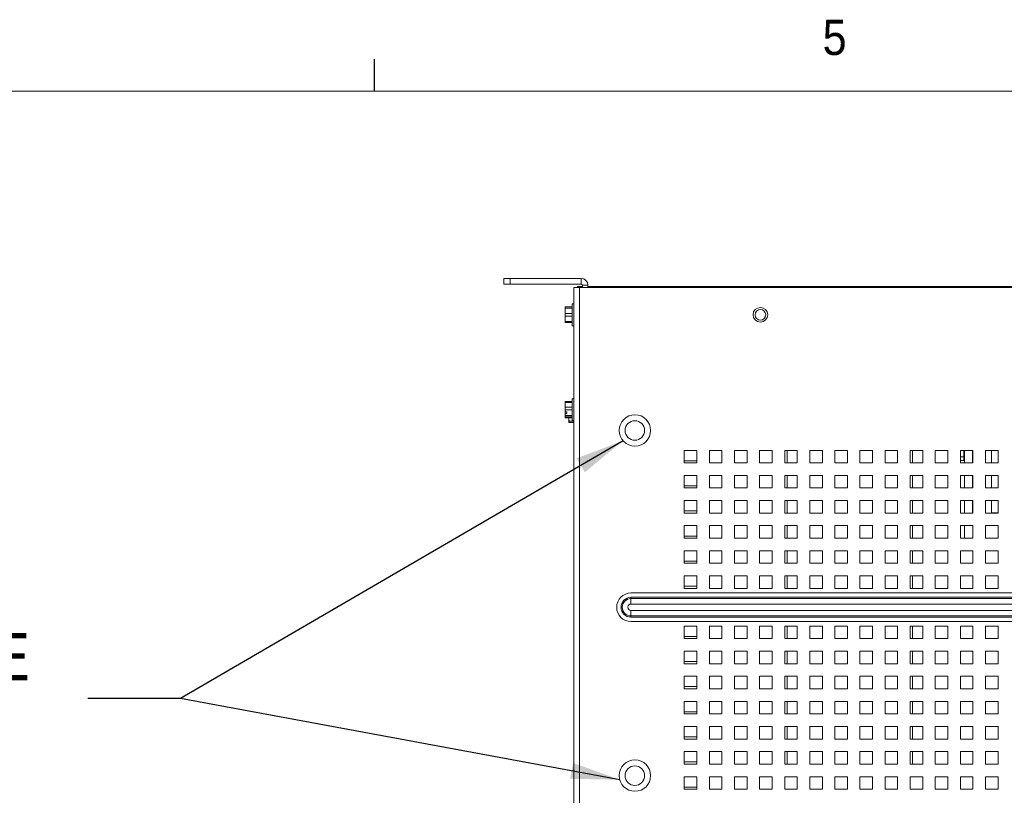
# Model space of a CAD drawing. Header units: inches. Extents: x 1 to 109, y 1 to 85.
# Tile 57 of 68: x 37 to 50, y 74 to 84. Entities that reach past the tile are written whole.
import ezdxf

# ---------------------------------------------------------------- set-up
doc = ezdxf.new("R2010")
doc.units = ezdxf.units.IN
doc.header["$MEASUREMENT"] = 0
doc.layers.add('FORMAT', color=7, linetype='Continuous')
doc.styles.add('SLDTEXTSTYLE0', font='GOTHIC.TTF', dxfattribs={"width": 0.913})
doc.styles.get("Standard").update_dxf_attribs({"font": 'GOTHIC.TTF'})
doc.dimstyles.new('SLDDIMSTYLE2', dxfattribs={"dimtxt": 0, "dimasz": 0.65, "dimexe": 0, "dimexo": 0.0625, "dimgap": 0, "dimtad": 0, "dimtih": 1, "dimtoh": 1, "dimdec": 0, "dimrnd": 1e-09, "dimzin": 0, "dimdsep": 46, "dimtxsty": 'STANDARD', "dimsah": 1, "dimcen": 0.09, "dimadec": 0, "dimazin": 0, "dimtfac": 0.65, "dimtdec": 0, "dimtofl": 0, "dimtmove": 0, "dimatfit": 3, "dimfxl": 1, "dimfrac": 2, "dimtolj": 1, "dimtzin": 0, "dimarcsym": 0})

# ---------------------------------------------------------------- blocks, each defined once
blk = doc.blocks.new('SW_NOTE_9')
at = {"color": 0, "linetype": 'Continuous', "lineweight": 0, "ltscale": 5, "insert": (-14.38, 0.868), "char_height": 0.625, "attachment_point": 1, "style": 'SLDTEXTSTYLE0'}
blk.add_mtext('PROVIDED FOR LIFTING HARDWARE', dxfattribs=at)

msp = doc.modelspace()

# ---------------------------------------------------------------- linework, layer by layer
at = {"color": 7, "linetype": 'Continuous', "lineweight": 15, "ltscale": 5}
for p, q in [((43.7096, 80.7428), (43.7096, 80.8176)), ((43.7096, 80.8176), (43.7929, 80.8176)), ((43.7929, 80.8176), (43.7929, 80.7428)), ((44.7346, 80.8176), (43.7929, 80.8176)), ((44.7346, 80.7428), (44.7346, 80.8176)), ((43.7929, 80.7428), (43.7096, 80.7428)), ((44.7346, 80.7428), (43.7929, 80.7428)), ((44.6389, 67.4921), (44.6389, 80.6973)), ((44.6389, 80.6973), (44.7129, 80.6973)), ((44.6887, 80.7098), (44.751, 80.7098)), ((44.6887, 80.7098), (44.6887, 80.6973)), ((44.7129, 80.6973), (44.7129, 67.4921)), ((62.3312, 80.6973), (44.7129, 80.6973)), ((44.751, 80.7098), (44.751, 80.6973)), ((44.7512, 80.7098), (44.751, 80.7098)), ((44.7512, 80.6973), (44.7512, 80.7262)), ((44.826, 80.7262), (44.7512, 80.7262)), ((44.826, 80.6973), (44.826, 80.7262)), ((62.2181, 80.7098), (44.826, 80.7098)), ((44.826, 80.7034), (44.8492, 80.7034)), ((44.8492, 80.7095), (44.8492, 80.6973)), ((44.8492, 80.7095), (62.1949, 80.7095)), ((44.5218, 80.4389), (44.5214, 80.4381)), ((44.5214, 80.4381), (44.5214, 80.3868)), ((44.525, 80.4389), (44.525, 80.4225)), ((44.525, 80.4389), (44.6154, 80.4389)), ((44.6389, 80.4798), (44.6154, 80.4798)), ((44.6154, 80.4798), (44.6154, 80.1898)), ((44.525, 80.4225), (44.5214, 80.3868)), ((44.5214, 80.2827), (44.5214, 80.3868)), ((44.5214, 80.3868), (44.525, 80.3512)), ((44.525, 80.3183), (44.5214, 80.2827)), ((44.6154, 80.4225), (44.525, 80.4225)), ((44.525, 80.3512), (44.525, 80.3183)), ((44.525, 80.3512), (44.6154, 80.3512)), ((44.6154, 80.3183), (44.525, 80.3183)), ((44.5214, 80.2827), (44.525, 80.247)), ((44.5214, 80.2314), (44.5214, 80.2827)), ((44.5214, 80.2314), (44.5218, 80.2306)), ((44.525, 80.247), (44.6154, 80.247)), ((44.525, 80.247), (44.525, 80.2306)), ((44.6154, 80.2306), (44.525, 80.2306)), ((44.6154, 80.1898), (44.6389, 80.1898)), ((44.5214, 79.1789), (44.525, 79.1843)), ((44.5214, 79.1391), (44.5214, 79.1798)), ((44.525, 79.1717), (44.5214, 79.1391)), ((44.5214, 79.1391), (44.525, 79.1065)), ((44.5214, 79.0482), (44.5214, 79.1391)), ((44.525, 79.1843), (44.525, 79.1717)), ((44.525, 79.1843), (44.6154, 79.1843)), ((44.6154, 79.1717), (44.525, 79.1717)), ((44.6389, 79.2206), (44.6154, 79.2206)), ((44.6154, 79.2206), (44.6154, 78.9306)), ((44.5214, 79.0482), (44.5218, 79.0479)), ((44.5214, 79.0482), (44.5214, 79.0241)), ((44.5214, 78.9723), (44.5214, 79.0241)), ((44.5218, 79.0238), (44.5214, 79.0241)), ((44.5449, 79.0479), (44.5218, 79.0479)), ((44.5218, 79.0238), (44.525, 78.9978)), ((44.5449, 79.0238), (44.5218, 79.0238)), ((44.525, 79.1065), (44.525, 79.0738)), ((44.525, 79.1065), (44.6154, 79.1065)), ((44.6154, 79.0738), (44.525, 79.0738)), ((44.525, 78.9978), (44.6154, 78.9978)), ((44.525, 78.9978), (44.525, 78.9777)), ((44.5449, 79.0238), (44.5449, 79.0479)), ((44.525, 78.9777), (44.5214, 78.9723)), ((44.5214, 78.9723), (44.525, 78.9669)), ((44.6154, 78.9777), (44.525, 78.9777)), ((44.525, 78.9669), (44.6154, 78.9669)), ((44.5722, 78.9669), (44.5712, 78.9578)), ((44.5712, 78.9578), (44.5712, 78.9669)), ((44.5712, 78.9578), (44.5749, 78.9222)), ((44.5712, 78.9066), (44.5712, 78.9578)), ((44.5712, 78.9066), (44.5716, 78.9058)), ((44.5749, 78.9222), (44.6389, 78.9222)), ((44.5749, 78.9222), (44.5749, 78.9058)), ((44.6389, 78.9058), (44.5749, 78.9058)), ((44.6154, 78.9306), (44.6389, 78.9306)), ((46.2722, 78.5348), (46.1056, 78.5348)), ((46.1056, 78.5348), (46.1056, 78.3681)), ((46.2722, 78.3681), (46.2722, 78.5348)), ((46.6056, 78.5348), (46.4389, 78.5348)), ((46.4389, 78.5348), (46.4389, 78.3681)), ((46.6056, 78.3681), (46.6056, 78.5348)), ((46.9389, 78.5348), (46.7722, 78.5348)), ((46.7722, 78.5348), (46.7722, 78.3681)), ((46.9389, 78.3681), (46.9389, 78.5348)), ((47.2722, 78.5348), (47.1056, 78.5348)), ((47.1056, 78.5348), (47.1056, 78.3681)), ((47.2722, 78.3681), (47.2722, 78.5348)), ((47.6056, 78.5348), (47.4389, 78.5348)), ((47.4389, 78.5348), (47.4389, 78.3681)), ((47.4712, 78.3681), (47.4712, 78.5348)), ((47.6056, 78.3681), (47.6056, 78.5348)), ((47.9389, 78.5348), (47.7722, 78.5348)), ((47.7722, 78.5348), (47.7722, 78.3681)), ((47.9389, 78.3681), (47.9389, 78.5348)), ((48.2722, 78.5348), (48.1056, 78.5348)), ((48.1056, 78.5348), (48.1056, 78.3681)), ((48.2722, 78.3681), (48.2722, 78.5348)), ((48.6056, 78.5348), (48.4389, 78.5348)), ((48.4389, 78.5348), (48.4389, 78.3681)), ((48.6056, 78.3681), (48.6056, 78.5348)), ((48.9389, 78.5348), (48.7722, 78.5348)), ((48.7722, 78.5348), (48.7722, 78.3681)), ((48.9389, 78.3681), (48.9389, 78.5348)), ((49.2722, 78.5348), (49.1056, 78.5348)), ((49.1056, 78.5348), (49.1056, 78.3681)), ((49.2722, 78.3681), (49.2722, 78.5348)), ((49.6056, 78.5348), (49.4389, 78.5348)), ((49.4389, 78.5348), (49.4389, 78.3681)), ((49.6056, 78.3681), (49.6056, 78.5348)), ((49.9389, 78.5348), (49.7722, 78.5348)), ((49.7722, 78.5348), (49.7722, 78.3681)), ((49.8176, 78.4498), (49.8176, 78.5348)), ((49.8258, 78.5348), (49.8258, 78.3681)), ((49.9341, 78.3681), (49.9341, 78.5348)), ((49.9389, 78.3681), (49.9389, 78.5348)), ((50.2722, 78.5348), (50.1056, 78.5348)), ((50.1056, 78.5348), (50.1056, 78.3681)), ((50.1842, 78.3681), (50.1842, 78.5348)), ((50.2722, 78.3681), (50.2722, 78.5348)), ((46.1056, 78.3973), (46.2721, 78.3973)), ((46.1056, 78.3681), (46.2722, 78.3681)), ((46.2721, 78.3973), (46.2721, 78.3681)), ((46.4389, 78.3681), (46.6056, 78.3681)), ((46.7722, 78.3681), (46.9389, 78.3681)), ((47.1056, 78.3681), (47.2722, 78.3681)), ((47.4389, 78.3681), (47.6056, 78.3681)), ((47.7722, 78.3681), (47.9389, 78.3681)), ((48.1056, 78.3681), (48.2722, 78.3681)), ((48.4389, 78.3681), (48.6056, 78.3681)), ((48.7722, 78.3681), (48.9389, 78.3681)), ((49.1056, 78.3681), (49.2722, 78.3681)), ((49.4389, 78.3681), (49.6056, 78.3681)), ((49.8176, 78.3998), (49.7722, 78.3998)), ((49.7722, 78.3681), (49.9389, 78.3681)), ((49.8176, 78.4498), (49.8176, 78.3998)), ((50.1056, 78.3681), (50.2722, 78.3681)), ((46.2722, 78.2014), (46.1056, 78.2014)), ((46.1056, 78.2014), (46.1056, 78.0348)), ((46.2722, 78.0348), (46.2722, 78.2014)), ((46.6056, 78.2014), (46.4389, 78.2014)), ((46.4389, 78.2014), (46.4389, 78.0348)), ((46.6056, 78.0348), (46.6056, 78.2014)), ((46.9389, 78.2014), (46.7722, 78.2014)), ((46.7722, 78.2014), (46.7722, 78.0348)), ((46.9389, 78.0348), (46.9389, 78.2014)), ((47.2722, 78.2014), (47.1056, 78.2014)), ((47.1056, 78.2014), (47.1056, 78.0348)), ((47.2722, 78.0348), (47.2722, 78.2014)), ((47.6056, 78.2014), (47.4389, 78.2014)), ((47.4389, 78.2014), (47.4389, 78.0348)), ((47.4712, 78.0348), (47.4712, 78.2014)), ((47.6056, 78.0348), (47.6056, 78.2014)), ((47.9389, 78.2014), (47.7722, 78.2014)), ((47.7722, 78.2014), (47.7722, 78.0348)), ((47.9389, 78.0348), (47.9389, 78.2014)), ((48.2722, 78.2014), (48.1056, 78.2014)), ((48.1056, 78.2014), (48.1056, 78.0348)), ((48.2722, 78.0348), (48.2722, 78.2014)), ((48.6056, 78.2014), (48.4389, 78.2014)), ((48.4389, 78.2014), (48.4389, 78.0348)), ((48.6056, 78.0348), (48.6056, 78.2014)), ((48.9389, 78.2014), (48.7722, 78.2014)), ((48.7722, 78.2014), (48.7722, 78.0348)), ((48.9389, 78.0348), (48.9389, 78.2014)), ((49.2722, 78.2014), (49.1056, 78.2014)), ((49.1056, 78.2014), (49.1056, 78.0348)), ((49.2722, 78.0348), (49.2722, 78.2014)), ((49.6056, 78.2014), (49.4389, 78.2014)), ((49.4389, 78.2014), (49.4389, 78.0348)), ((49.6056, 78.0348), (49.6056, 78.2014)), ((49.9389, 78.2014), (49.7722, 78.2014)), ((49.7722, 78.2014), (49.7722, 78.0348)), ((49.8258, 78.2014), (49.8258, 78.0348)), ((49.9341, 78.0348), (49.9341, 78.2014)), ((49.9389, 78.0348), (49.9389, 78.2014)), ((50.2722, 78.2014), (50.1056, 78.2014)), ((50.1056, 78.2014), (50.1056, 78.0348)), ((50.1842, 78.0348), (50.1842, 78.2014)), ((50.2722, 78.0348), (50.2722, 78.2014)), ((46.1056, 78.0639), (46.2721, 78.0639)), ((46.1056, 78.0348), (46.2722, 78.0348)), ((46.2721, 78.0639), (46.2721, 78.0348)), ((46.4389, 78.0348), (46.6056, 78.0348)), ((46.7722, 78.0348), (46.9389, 78.0348)), ((47.1056, 78.0348), (47.2722, 78.0348)), ((47.4389, 78.0348), (47.6056, 78.0348)), ((47.7722, 78.0348), (47.9389, 78.0348)), ((48.1056, 78.0348), (48.2722, 78.0348)), ((48.4389, 78.0348), (48.6056, 78.0348)), ((48.7722, 78.0348), (48.9389, 78.0348)), ((49.1056, 78.0348), (49.2722, 78.0348)), ((49.4389, 78.0348), (49.6056, 78.0348)), ((49.7722, 78.0348), (49.9389, 78.0348)), ((50.1056, 78.0348), (50.2722, 78.0348)), ((46.2722, 77.8681), (46.1056, 77.8681)), ((46.1056, 77.8681), (46.1056, 77.7014)), ((46.2722, 77.7014), (46.2722, 77.8681)), ((46.6056, 77.8681), (46.4389, 77.8681)), ((46.4389, 77.8681), (46.4389, 77.7014)), ((46.6056, 77.7014), (46.6056, 77.8681)), ((46.9389, 77.8681), (46.7722, 77.8681)), ((46.7722, 77.8681), (46.7722, 77.7014)), ((46.9389, 77.7014), (46.9389, 77.8681)), ((47.2722, 77.8681), (47.1056, 77.8681)), ((47.1056, 77.8681), (47.1056, 77.7014)), ((47.2722, 77.7014), (47.2722, 77.8681)), ((47.6056, 77.8681), (47.4389, 77.8681)), ((47.4389, 77.8681), (47.4389, 77.7014)), ((47.4712, 77.7014), (47.4712, 77.8681)), ((47.6056, 77.7014), (47.6056, 77.8681)), ((47.9389, 77.8681), (47.7722, 77.8681)), ((47.7722, 77.8681), (47.7722, 77.7014)), ((47.9389, 77.7014), (47.9389, 77.8681)), ((48.2722, 77.8681), (48.1056, 77.8681)), ((48.1056, 77.8681), (48.1056, 77.7014)), ((48.2722, 77.7014), (48.2722, 77.8681)), ((48.6056, 77.8681), (48.4389, 77.8681)), ((48.4389, 77.8681), (48.4389, 77.7014)), ((48.6056, 77.7014), (48.6056, 77.8681)), ((48.9389, 77.8681), (48.7722, 77.8681)), ((48.7722, 77.8681), (48.7722, 77.7014)), ((48.9389, 77.7014), (48.9389, 77.8681)), ((49.2722, 77.8681), (49.1056, 77.8681)), ((49.1056, 77.8681), (49.1056, 77.7014)), ((49.2722, 77.7014), (49.2722, 77.8681)), ((49.6056, 77.8681), (49.4389, 77.8681)), ((49.4389, 77.8681), (49.4389, 77.7014)), ((49.6056, 77.7014), (49.6056, 77.8681)), ((49.9389, 77.8681), (49.7722, 77.8681)), ((49.7722, 77.8681), (49.7722, 77.7014)), ((49.8258, 77.8681), (49.8258, 77.7014)), ((49.9341, 77.7042), (49.9341, 77.8681)), ((49.9389, 77.7014), (49.9389, 77.8681)), ((50.2722, 77.8681), (50.1056, 77.8681)), ((50.1056, 77.8681), (50.1056, 77.7014)), ((50.1842, 77.7042), (50.1842, 77.8681)), ((50.2722, 77.7014), (50.2722, 77.8681)), ((46.1056, 77.7306), (46.2721, 77.7306)), ((46.1056, 77.7014), (46.2722, 77.7014)), ((46.2721, 77.7306), (46.2721, 77.7014)), ((46.4389, 77.7014), (46.6056, 77.7014)), ((46.7722, 77.7014), (46.9389, 77.7014)), ((47.1056, 77.7014), (47.2722, 77.7014)), ((47.4389, 77.7014), (47.6056, 77.7014)), ((47.7722, 77.7014), (47.9389, 77.7014)), ((48.1056, 77.7014), (48.2722, 77.7014)), ((48.4389, 77.7014), (48.6056, 77.7014)), ((48.7722, 77.7014), (48.9389, 77.7014)), ((49.1056, 77.7014), (49.2722, 77.7014)), ((49.4389, 77.7014), (49.6056, 77.7014)), ((49.7722, 77.7014), (49.9389, 77.7014)), ((49.9389, 77.7042), (49.9341, 77.7042)), ((50.1056, 77.7014), (50.2722, 77.7014)), ((50.2722, 77.7042), (50.1842, 77.7042)), ((46.2722, 77.5348), (46.1056, 77.5348)), ((46.1056, 77.5348), (46.1056, 77.3681)), ((46.2722, 77.3681), (46.2722, 77.5348)), ((46.6056, 77.5348), (46.4389, 77.5348)), ((46.4389, 77.5348), (46.4389, 77.3681)), ((46.6056, 77.3681), (46.6056, 77.5348)), ((46.9389, 77.5348), (46.7722, 77.5348)), ((46.7722, 77.5348), (46.7722, 77.3681)), ((46.9389, 77.3681), (46.9389, 77.5348)), ((47.2722, 77.5348), (47.1056, 77.5348)), ((47.1056, 77.5348), (47.1056, 77.3681)), ((47.2722, 77.3681), (47.2722, 77.5348)), ((47.6056, 77.5348), (47.4389, 77.5348)), ((47.4389, 77.5348), (47.4389, 77.3681)), ((47.4712, 77.3681), (47.4712, 77.5348)), ((47.6056, 77.3681), (47.6056, 77.5348)), ((47.9389, 77.5348), (47.7722, 77.5348)), ((47.7722, 77.5348), (47.7722, 77.3681)), ((47.9389, 77.3681), (47.9389, 77.5348)), ((48.2722, 77.5348), (48.1056, 77.5348)), ((48.1056, 77.5348), (48.1056, 77.3681)), ((48.2722, 77.3681), (48.2722, 77.5348)), ((48.6056, 77.5348), (48.4389, 77.5348)), ((48.4389, 77.5348), (48.4389, 77.3681)), ((48.6056, 77.3681), (48.6056, 77.5348)), ((48.9389, 77.5348), (48.7722, 77.5348)), ((48.7722, 77.5348), (48.7722, 77.3681)), ((48.9389, 77.3681), (48.9389, 77.5348)), ((49.2722, 77.5348), (49.1056, 77.5348)), ((49.1056, 77.5348), (49.1056, 77.3681)), ((49.2722, 77.3681), (49.2722, 77.5348)), ((49.6056, 77.5348), (49.4389, 77.5348)), ((49.4389, 77.5348), (49.4389, 77.3681)), ((49.6056, 77.3681), (49.6056, 77.5348)), ((49.9389, 77.5348), (49.7722, 77.5348)), ((49.7722, 77.5348), (49.7722, 77.3681)), ((49.8258, 77.5348), (49.8258, 77.3681)), ((49.9389, 77.3681), (49.9389, 77.5348)), ((50.2722, 77.5348), (50.1056, 77.5348)), ((50.1056, 77.5348), (50.1056, 77.3681)), ((50.2722, 77.3681), (50.2722, 77.5348)), ((46.1056, 77.3973), (46.2721, 77.3973)), ((46.1056, 77.3681), (46.2722, 77.3681)), ((46.2721, 77.3973), (46.2721, 77.3681)), ((46.4389, 77.3681), (46.6056, 77.3681)), ((46.7722, 77.3681), (46.9389, 77.3681)), ((47.1056, 77.3681), (47.2722, 77.3681)), ((47.4389, 77.3681), (47.6056, 77.3681)), ((47.7722, 77.3681), (47.9389, 77.3681)), ((48.1056, 77.3681), (48.2722, 77.3681)), ((48.4389, 77.3681), (48.6056, 77.3681)), ((48.7722, 77.3681), (48.9389, 77.3681)), ((49.1056, 77.3681), (49.2722, 77.3681)), ((49.4389, 77.3681), (49.6056, 77.3681)), ((49.7722, 77.3681), (49.9389, 77.3681)), ((50.1056, 77.3681), (50.2722, 77.3681)), ((46.2722, 77.2014), (46.1056, 77.2014)), ((46.1056, 77.2014), (46.1056, 77.0348)), ((46.2722, 77.0348), (46.2722, 77.2014)), ((46.6056, 77.2014), (46.4389, 77.2014)), ((46.4389, 77.2014), (46.4389, 77.0348)), ((46.6056, 77.0348), (46.6056, 77.2014)), ((46.9389, 77.2014), (46.7722, 77.2014)), ((46.7722, 77.2014), (46.7722, 77.0348)), ((46.9389, 77.0348), (46.9389, 77.2014)), ((47.2722, 77.2014), (47.1056, 77.2014)), ((47.1056, 77.2014), (47.1056, 77.0348)), ((47.2722, 77.0348), (47.2722, 77.2014)), ((47.6056, 77.2014), (47.4389, 77.2014)), ((47.4389, 77.2014), (47.4389, 77.0348)), ((47.4712, 77.0348), (47.4712, 77.2014)), ((47.6056, 77.0348), (47.6056, 77.2014)), ((47.9389, 77.2014), (47.7722, 77.2014)), ((47.7722, 77.2014), (47.7722, 77.0348)), ((47.9389, 77.0348), (47.9389, 77.2014)), ((48.2722, 77.2014), (48.1056, 77.2014)), ((48.1056, 77.2014), (48.1056, 77.0348)), ((48.2722, 77.0348), (48.2722, 77.2014)), ((48.6056, 77.2014), (48.4389, 77.2014)), ((48.4389, 77.2014), (48.4389, 77.0348)), ((48.6056, 77.0348), (48.6056, 77.2014)), ((48.9389, 77.2014), (48.7722, 77.2014)), ((48.7722, 77.2014), (48.7722, 77.0348)), ((48.9389, 77.0348), (48.9389, 77.2014)), ((49.2722, 77.2014), (49.1056, 77.2014)), ((49.1056, 77.2014), (49.1056, 77.0348)), ((49.2722, 77.0348), (49.2722, 77.2014)), ((49.6056, 77.2014), (49.4389, 77.2014)), ((49.4389, 77.2014), (49.4389, 77.0348)), ((49.6056, 77.0348), (49.6056, 77.2014)), ((49.9389, 77.2014), (49.7722, 77.2014)), ((49.7722, 77.2014), (49.7722, 77.0348)), ((49.9389, 77.0348), (49.9389, 77.2014)), ((50.2722, 77.2014), (50.1056, 77.2014)), ((50.1056, 77.2014), (50.1056, 77.0348)), ((50.2722, 77.0348), (50.2722, 77.2014)), ((46.1056, 77.0639), (46.2721, 77.0639)), ((46.1056, 77.0348), (46.2722, 77.0348)), ((46.2721, 77.0639), (46.2721, 77.0348)), ((46.4389, 77.0348), (46.6056, 77.0348)), ((46.7722, 77.0348), (46.9389, 77.0348)), ((47.1056, 77.0348), (47.2722, 77.0348)), ((47.4389, 77.0348), (47.6056, 77.0348)), ((47.7722, 77.0348), (47.9389, 77.0348)), ((48.1056, 77.0348), (48.2722, 77.0348)), ((48.4389, 77.0348), (48.6056, 77.0348)), ((48.7722, 77.0348), (48.9389, 77.0348)), ((49.1056, 77.0348), (49.2722, 77.0348)), ((49.4389, 77.0348), (49.6056, 77.0348)), ((49.7722, 77.0348), (49.9389, 77.0348)), ((50.1056, 77.0348), (50.2722, 77.0348)), ((46.2722, 76.8681), (46.1056, 76.8681)), ((46.1056, 76.8681), (46.1056, 76.7014)), ((46.2722, 76.7014), (46.2722, 76.8681)), ((46.6056, 76.8681), (46.4389, 76.8681)), ((46.4389, 76.8681), (46.4389, 76.7014)), ((46.6056, 76.7014), (46.6056, 76.8681)), ((46.9389, 76.8681), (46.7722, 76.8681)), ((46.7722, 76.8681), (46.7722, 76.7014)), ((46.9389, 76.7014), (46.9389, 76.8681)), ((47.2722, 76.8681), (47.1056, 76.8681)), ((47.1056, 76.8681), (47.1056, 76.7014)), ((47.2722, 76.7014), (47.2722, 76.8681)), ((47.6056, 76.8681), (47.4389, 76.8681)), ((47.4389, 76.8681), (47.4389, 76.7014)), ((47.4712, 76.7014), (47.4712, 76.8681)), ((47.6056, 76.7014), (47.6056, 76.8681)), ((47.9389, 76.8681), (47.7722, 76.8681)), ((47.7722, 76.8681), (47.7722, 76.7014)), ((47.9389, 76.7014), (47.9389, 76.8681)), ((48.2722, 76.8681), (48.1056, 76.8681)), ((48.1056, 76.8681), (48.1056, 76.7014)), ((48.2722, 76.7014), (48.2722, 76.8681)), ((48.6056, 76.8681), (48.4389, 76.8681)), ((48.4389, 76.8681), (48.4389, 76.7014)), ((48.6056, 76.7014), (48.6056, 76.8681)), ((48.9389, 76.8681), (48.7722, 76.8681)), ((48.7722, 76.8681), (48.7722, 76.7014)), ((48.9389, 76.7014), (48.9389, 76.8681)), ((49.2722, 76.8681), (49.1056, 76.8681)), ((49.1056, 76.8681), (49.1056, 76.7014)), ((49.2722, 76.7014), (49.2722, 76.8681)), ((49.6056, 76.8681), (49.4389, 76.8681)), ((49.4389, 76.8681), (49.4389, 76.7014)), ((49.6056, 76.7014), (49.6056, 76.8681)), ((49.9389, 76.8681), (49.7722, 76.8681)), ((49.7722, 76.8681), (49.7722, 76.7014)), ((49.9389, 76.7014), (49.9389, 76.8681)), ((50.2722, 76.8681), (50.1056, 76.8681)), ((50.1056, 76.8681), (50.1056, 76.7014)), ((50.2722, 76.7014), (50.2722, 76.8681)), ((45.3972, 76.6413), (61.6472, 76.6413)), ((46.1056, 76.7306), (46.2721, 76.7306)), ((46.1056, 76.7014), (46.2722, 76.7014)), ((46.2721, 76.7306), (46.2721, 76.7014)), ((46.4389, 76.7014), (46.6056, 76.7014)), ((46.7722, 76.7014), (46.9389, 76.7014)), ((47.1056, 76.7014), (47.2722, 76.7014)), ((47.4389, 76.7014), (47.6056, 76.7014)), ((47.7722, 76.7014), (47.9389, 76.7014)), ((48.1056, 76.7014), (48.2722, 76.7014)), ((48.4389, 76.7014), (48.6056, 76.7014)), ((48.7722, 76.7014), (48.9389, 76.7014)), ((49.1056, 76.7014), (49.2722, 76.7014)), ((49.4389, 76.7014), (49.6056, 76.7014)), ((49.7722, 76.7014), (49.9389, 76.7014)), ((50.1056, 76.7014), (50.2722, 76.7014)), ((45.3972, 76.5831), (61.6472, 76.5831)), ((45.3972, 76.5665), (45.3972, 76.5831)), ((45.3972, 76.5665), (61.6472, 76.5665)), ((45.3972, 76.4938), (45.3972, 76.5665)), ((61.6472, 76.4938), (45.3972, 76.4938)), ((45.3972, 76.409), (61.6472, 76.409)), ((45.3972, 76.409), (45.3972, 76.3363)), ((61.6472, 76.3363), (45.3972, 76.3363)), ((45.3972, 76.3198), (45.3972, 76.3363)), ((61.6472, 76.3198), (45.3972, 76.3198)), ((61.6472, 76.2616), (45.3972, 76.2616)), ((46.2722, 76.2014), (46.1056, 76.2014)), ((46.1056, 76.2014), (46.1056, 76.0348)), ((46.2722, 76.0348), (46.2722, 76.2014)), ((46.6056, 76.2014), (46.4389, 76.2014)), ((46.4389, 76.2014), (46.4389, 76.0348)), ((46.6056, 76.0348), (46.6056, 76.2014)), ((46.9389, 76.2014), (46.7722, 76.2014)), ((46.7722, 76.2014), (46.7722, 76.0348)), ((46.9389, 76.0348), (46.9389, 76.2014)), ((47.2722, 76.2014), (47.1056, 76.2014)), ((47.1056, 76.2014), (47.1056, 76.0348)), ((47.2722, 76.0348), (47.2722, 76.2014)), ((47.6056, 76.2014), (47.4389, 76.2014)), ((47.4389, 76.2014), (47.4389, 76.0348)), ((47.4712, 76.0348), (47.4712, 76.2014)), ((47.6056, 76.0348), (47.6056, 76.2014)), ((47.9389, 76.2014), (47.7722, 76.2014)), ((47.7722, 76.2014), (47.7722, 76.0348)), ((47.9389, 76.0348), (47.9389, 76.2014)), ((48.2722, 76.2014), (48.1056, 76.2014)), ((48.1056, 76.2014), (48.1056, 76.0348)), ((48.2722, 76.0348), (48.2722, 76.2014)), ((48.6056, 76.2014), (48.4389, 76.2014)), ((48.4389, 76.2014), (48.4389, 76.0348)), ((48.6056, 76.0348), (48.6056, 76.2014)), ((48.9389, 76.2014), (48.7722, 76.2014)), ((48.7722, 76.2014), (48.7722, 76.0348)), ((48.9389, 76.0348), (48.9389, 76.2014)), ((49.2722, 76.2014), (49.1056, 76.2014)), ((49.1056, 76.2014), (49.1056, 76.0348)), ((49.2722, 76.0348), (49.2722, 76.2014)), ((49.6056, 76.2014), (49.4389, 76.2014)), ((49.4389, 76.2014), (49.4389, 76.0348)), ((49.6056, 76.0348), (49.6056, 76.2014)), ((49.9389, 76.2014), (49.7722, 76.2014)), ((49.7722, 76.2014), (49.7722, 76.0348)), ((49.9389, 76.0348), (49.9389, 76.2014)), ((50.2722, 76.2014), (50.1056, 76.2014)), ((50.1056, 76.2014), (50.1056, 76.0348)), ((50.2722, 76.0348), (50.2722, 76.2014)), ((46.1056, 76.0639), (46.2721, 76.0639)), ((46.1056, 76.0348), (46.2722, 76.0348)), ((46.2721, 76.0639), (46.2721, 76.0348)), ((46.4389, 76.0348), (46.6056, 76.0348)), ((46.7722, 76.0348), (46.9389, 76.0348)), ((47.1056, 76.0348), (47.2722, 76.0348)), ((47.4389, 76.0348), (47.6056, 76.0348)), ((47.7722, 76.0348), (47.9389, 76.0348)), ((48.1056, 76.0348), (48.2722, 76.0348)), ((48.4389, 76.0348), (48.6056, 76.0348)), ((48.7722, 76.0348), (48.9389, 76.0348)), ((49.1056, 76.0348), (49.2722, 76.0348)), ((49.4389, 76.0348), (49.6056, 76.0348)), ((49.7722, 76.0348), (49.9389, 76.0348)), ((50.1056, 76.0348), (50.2722, 76.0348)), ((46.2722, 75.8681), (46.1056, 75.8681)), ((46.1056, 75.8681), (46.1056, 75.7014)), ((46.2722, 75.7014), (46.2722, 75.8681)), ((46.6056, 75.8681), (46.4389, 75.8681)), ((46.4389, 75.8681), (46.4389, 75.7014)), ((46.6056, 75.7014), (46.6056, 75.8681)), ((46.9389, 75.8681), (46.7722, 75.8681)), ((46.7722, 75.8681), (46.7722, 75.7014)), ((46.9389, 75.7014), (46.9389, 75.8681)), ((47.2722, 75.8681), (47.1056, 75.8681)), ((47.1056, 75.8681), (47.1056, 75.7014)), ((47.2722, 75.7014), (47.2722, 75.8681)), ((47.6056, 75.8681), (47.4389, 75.8681)), ((47.4389, 75.8681), (47.4389, 75.7014)), ((47.4712, 75.7014), (47.4712, 75.8681)), ((47.6056, 75.7014), (47.6056, 75.8681)), ((47.9389, 75.8681), (47.7722, 75.8681)), ((47.7722, 75.8681), (47.7722, 75.7014)), ((47.9389, 75.7014), (47.9389, 75.8681)), ((48.2722, 75.8681), (48.1056, 75.8681)), ((48.1056, 75.8681), (48.1056, 75.7014)), ((48.2722, 75.7014), (48.2722, 75.8681)), ((48.6056, 75.8681), (48.4389, 75.8681)), ((48.4389, 75.8681), (48.4389, 75.7014)), ((48.6056, 75.7014), (48.6056, 75.8681)), ((48.9389, 75.8681), (48.7722, 75.8681)), ((48.7722, 75.8681), (48.7722, 75.7014)), ((48.9389, 75.7014), (48.9389, 75.8681)), ((49.2722, 75.8681), (49.1056, 75.8681)), ((49.1056, 75.8681), (49.1056, 75.7014)), ((49.2722, 75.7014), (49.2722, 75.8681)), ((49.6056, 75.8681), (49.4389, 75.8681)), ((49.4389, 75.8681), (49.4389, 75.7014)), ((49.6056, 75.7014), (49.6056, 75.8681)), ((49.9389, 75.8681), (49.7722, 75.8681)), ((49.7722, 75.8681), (49.7722, 75.7014)), ((49.9389, 75.7014), (49.9389, 75.8681)), ((50.2722, 75.8681), (50.1056, 75.8681)), ((50.1056, 75.8681), (50.1056, 75.7014)), ((50.2722, 75.7014), (50.2722, 75.8681)), ((46.1056, 75.7306), (46.2721, 75.7306)), ((46.2721, 75.7306), (46.2721, 75.7014)), ((46.1056, 75.7014), (46.2722, 75.7014)), ((46.4389, 75.7014), (46.6056, 75.7014)), ((46.7722, 75.7014), (46.9389, 75.7014)), ((47.1056, 75.7014), (47.2722, 75.7014)), ((47.4389, 75.7014), (47.6056, 75.7014)), ((47.7722, 75.7014), (47.9389, 75.7014)), ((48.1056, 75.7014), (48.2722, 75.7014)), ((48.4389, 75.7014), (48.6056, 75.7014)), ((48.7722, 75.7014), (48.9389, 75.7014)), ((49.1056, 75.7014), (49.2722, 75.7014)), ((49.4389, 75.7014), (49.6056, 75.7014)), ((49.7722, 75.7014), (49.9389, 75.7014)), ((50.1056, 75.7014), (50.2722, 75.7014)), ((46.2722, 75.5348), (46.1056, 75.5348)), ((46.1056, 75.5348), (46.1056, 75.3681)), ((46.2722, 75.3681), (46.2722, 75.5348)), ((46.6056, 75.5348), (46.4389, 75.5348)), ((46.4389, 75.5348), (46.4389, 75.3681)), ((46.6056, 75.3681), (46.6056, 75.5348)), ((46.9389, 75.5348), (46.7722, 75.5348)), ((46.7722, 75.5348), (46.7722, 75.3681)), ((46.9389, 75.3681), (46.9389, 75.5348)), ((47.2722, 75.5348), (47.1056, 75.5348)), ((47.1056, 75.5348), (47.1056, 75.3681)), ((47.2722, 75.3681), (47.2722, 75.5348)), ((47.6056, 75.5348), (47.4389, 75.5348)), ((47.4389, 75.5348), (47.4389, 75.3681)), ((47.4712, 75.3681), (47.4712, 75.5348)), ((47.6056, 75.3681), (47.6056, 75.5348)), ((47.9389, 75.5348), (47.7722, 75.5348)), ((47.7722, 75.5348), (47.7722, 75.3681)), ((47.9389, 75.3681), (47.9389, 75.5348)), ((48.2722, 75.5348), (48.1056, 75.5348)), ((48.1056, 75.5348), (48.1056, 75.3681)), ((48.2722, 75.3681), (48.2722, 75.5348)), ((48.6056, 75.5348), (48.4389, 75.5348)), ((48.4389, 75.5348), (48.4389, 75.3681)), ((48.6056, 75.3681), (48.6056, 75.5348)), ((48.9389, 75.5348), (48.7722, 75.5348)), ((48.7722, 75.5348), (48.7722, 75.3681)), ((48.9389, 75.3681), (48.9389, 75.5348)), ((49.2722, 75.5348), (49.1056, 75.5348)), ((49.1056, 75.5348), (49.1056, 75.3681)), ((49.2722, 75.3681), (49.2722, 75.5348)), ((49.6056, 75.5348), (49.4389, 75.5348)), ((49.4389, 75.5348), (49.4389, 75.3681)), ((49.6056, 75.3681), (49.6056, 75.5348)), ((49.9389, 75.5348), (49.7722, 75.5348)), ((49.7722, 75.5348), (49.7722, 75.3681)), ((49.9389, 75.3681), (49.9389, 75.5348)), ((50.2722, 75.5348), (50.1056, 75.5348)), ((50.1056, 75.5348), (50.1056, 75.3681)), ((50.2722, 75.3681), (50.2722, 75.5348)), ((46.1056, 75.3973), (46.2721, 75.3973)), ((46.1056, 75.3681), (46.2722, 75.3681)), ((46.2721, 75.3973), (46.2721, 75.3681)), ((46.4389, 75.3681), (46.6056, 75.3681)), ((46.7722, 75.3681), (46.9389, 75.3681)), ((47.1056, 75.3681), (47.2722, 75.3681)), ((47.4389, 75.3681), (47.6056, 75.3681)), ((47.7722, 75.3681), (47.9389, 75.3681)), ((48.1056, 75.3681), (48.2722, 75.3681)), ((48.4389, 75.3681), (48.6056, 75.3681)), ((48.7722, 75.3681), (48.9389, 75.3681)), ((49.1056, 75.3681), (49.2722, 75.3681)), ((49.4389, 75.3681), (49.6056, 75.3681)), ((49.7722, 75.3681), (49.9389, 75.3681)), ((50.1056, 75.3681), (50.2722, 75.3681)), ((46.2722, 75.2014), (46.1056, 75.2014)), ((46.1056, 75.2014), (46.1056, 75.0348)), ((46.2722, 75.0348), (46.2722, 75.2014)), ((46.6056, 75.2014), (46.4389, 75.2014)), ((46.4389, 75.2014), (46.4389, 75.0348)), ((46.6056, 75.0348), (46.6056, 75.2014)), ((46.9389, 75.2014), (46.7722, 75.2014)), ((46.7722, 75.2014), (46.7722, 75.0348)), ((46.9389, 75.0348), (46.9389, 75.2014)), ((47.2722, 75.2014), (47.1056, 75.2014)), ((47.1056, 75.2014), (47.1056, 75.0348)), ((47.2722, 75.0348), (47.2722, 75.2014)), ((47.6056, 75.2014), (47.4389, 75.2014)), ((47.4389, 75.2014), (47.4389, 75.0348)), ((47.4712, 75.0348), (47.4712, 75.2014)), ((47.6056, 75.0348), (47.6056, 75.2014)), ((47.9389, 75.2014), (47.7722, 75.2014)), ((47.7722, 75.2014), (47.7722, 75.0348)), ((47.9389, 75.0348), (47.9389, 75.2014)), ((48.2722, 75.2014), (48.1056, 75.2014)), ((48.1056, 75.2014), (48.1056, 75.0348)), ((48.2722, 75.0348), (48.2722, 75.2014)), ((48.6056, 75.2014), (48.4389, 75.2014)), ((48.4389, 75.2014), (48.4389, 75.0348)), ((48.6056, 75.0348), (48.6056, 75.2014)), ((48.9389, 75.2014), (48.7722, 75.2014)), ((48.7722, 75.2014), (48.7722, 75.0348)), ((48.9389, 75.0348), (48.9389, 75.2014)), ((49.2722, 75.2014), (49.1056, 75.2014)), ((49.1056, 75.2014), (49.1056, 75.0348)), ((49.2722, 75.0348), (49.2722, 75.2014)), ((49.6056, 75.2014), (49.4389, 75.2014)), ((49.4389, 75.2014), (49.4389, 75.0348)), ((49.6056, 75.0348), (49.6056, 75.2014)), ((49.9389, 75.2014), (49.7722, 75.2014)), ((49.7722, 75.2014), (49.7722, 75.0348)), ((49.9389, 75.0348), (49.9389, 75.2014)), ((50.2722, 75.2014), (50.1056, 75.2014)), ((50.1056, 75.2014), (50.1056, 75.0348)), ((50.2722, 75.0348), (50.2722, 75.2014)), ((46.1056, 75.0639), (46.2721, 75.0639)), ((46.2721, 75.0639), (46.2721, 75.0348)), ((46.1056, 75.0348), (46.2722, 75.0348)), ((46.4389, 75.0348), (46.6056, 75.0348)), ((46.7722, 75.0348), (46.9389, 75.0348)), ((47.1056, 75.0348), (47.2722, 75.0348)), ((47.4389, 75.0348), (47.6056, 75.0348)), ((47.7722, 75.0348), (47.9389, 75.0348)), ((48.1056, 75.0348), (48.2722, 75.0348)), ((48.4389, 75.0348), (48.6056, 75.0348)), ((48.7722, 75.0348), (48.9389, 75.0348)), ((49.1056, 75.0348), (49.2722, 75.0348)), ((49.4389, 75.0348), (49.6056, 75.0348)), ((49.7722, 75.0348), (49.9389, 75.0348)), ((50.1056, 75.0348), (50.2722, 75.0348)), ((46.2722, 74.8681), (46.1056, 74.8681)), ((46.1056, 74.8681), (46.1056, 74.7014)), ((46.2722, 74.7014), (46.2722, 74.8681)), ((46.6056, 74.8681), (46.4389, 74.8681)), ((46.4389, 74.8681), (46.4389, 74.7014)), ((46.6056, 74.7014), (46.6056, 74.8681)), ((46.9389, 74.8681), (46.7722, 74.8681)), ((46.7722, 74.8681), (46.7722, 74.7014)), ((46.9389, 74.7014), (46.9389, 74.8681)), ((47.2722, 74.8681), (47.1056, 74.8681)), ((47.1056, 74.8681), (47.1056, 74.7014)), ((47.2722, 74.7014), (47.2722, 74.8681)), ((47.6056, 74.8681), (47.4389, 74.8681)), ((47.4389, 74.8681), (47.4389, 74.7014)), ((47.4712, 74.7014), (47.4712, 74.8681)), ((47.6056, 74.7014), (47.6056, 74.8681)), ((47.9389, 74.8681), (47.7722, 74.8681)), ((47.7722, 74.8681), (47.7722, 74.7014)), ((47.9389, 74.7014), (47.9389, 74.8681)), ((48.2722, 74.8681), (48.1056, 74.8681)), ((48.1056, 74.8681), (48.1056, 74.7014)), ((48.2722, 74.7014), (48.2722, 74.8681)), ((48.6056, 74.8681), (48.4389, 74.8681)), ((48.4389, 74.8681), (48.4389, 74.7014)), ((48.6056, 74.7014), (48.6056, 74.8681)), ((48.9389, 74.8681), (48.7722, 74.8681)), ((48.7722, 74.8681), (48.7722, 74.7014)), ((48.9389, 74.7014), (48.9389, 74.8681)), ((49.2722, 74.8681), (49.1056, 74.8681)), ((49.1056, 74.8681), (49.1056, 74.7014)), ((49.2722, 74.7014), (49.2722, 74.8681)), ((49.6056, 74.8681), (49.4389, 74.8681)), ((49.4389, 74.8681), (49.4389, 74.7014)), ((49.6056, 74.7014), (49.6056, 74.8681)), ((49.9389, 74.8681), (49.7722, 74.8681)), ((49.7722, 74.8681), (49.7722, 74.7014)), ((49.9389, 74.7014), (49.9389, 74.8681)), ((50.2722, 74.8681), (50.1056, 74.8681)), ((50.1056, 74.8681), (50.1056, 74.7014)), ((50.2722, 74.7014), (50.2722, 74.8681)), ((46.1056, 74.7306), (46.2721, 74.7306)), ((46.1056, 74.7014), (46.2722, 74.7014)), ((46.2721, 74.7306), (46.2721, 74.7014)), ((46.4389, 74.7014), (46.6056, 74.7014)), ((46.7722, 74.7014), (46.9389, 74.7014)), ((47.1056, 74.7014), (47.2722, 74.7014)), ((47.4389, 74.7014), (47.6056, 74.7014)), ((47.7722, 74.7014), (47.9389, 74.7014)), ((48.1056, 74.7014), (48.2722, 74.7014)), ((48.4389, 74.7014), (48.6056, 74.7014)), ((48.7722, 74.7014), (48.9389, 74.7014)), ((49.1056, 74.7014), (49.2722, 74.7014)), ((49.4389, 74.7014), (49.6056, 74.7014)), ((49.7722, 74.7014), (49.9389, 74.7014)), ((50.1056, 74.7014), (50.2722, 74.7014)), ((46.2722, 74.5348), (46.1056, 74.5348)), ((46.1056, 74.5348), (46.1056, 74.3681)), ((46.2722, 74.3681), (46.2722, 74.5348)), ((46.6056, 74.5348), (46.4389, 74.5348)), ((46.4389, 74.5348), (46.4389, 74.3681)), ((46.6056, 74.3681), (46.6056, 74.5348)), ((46.9389, 74.5348), (46.7722, 74.5348)), ((46.7722, 74.5348), (46.7722, 74.3681)), ((46.9389, 74.3681), (46.9389, 74.5348)), ((47.2722, 74.5348), (47.1056, 74.5348)), ((47.1056, 74.5348), (47.1056, 74.3681)), ((47.2722, 74.3681), (47.2722, 74.5348)), ((47.6056, 74.5348), (47.4389, 74.5348)), ((47.4389, 74.5348), (47.4389, 74.3681)), ((47.4712, 74.3681), (47.4712, 74.5348)), ((47.6056, 74.3681), (47.6056, 74.5348)), ((47.9389, 74.5348), (47.7722, 74.5348)), ((47.7722, 74.5348), (47.7722, 74.3681)), ((47.9389, 74.3681), (47.9389, 74.5348)), ((48.2722, 74.5348), (48.1056, 74.5348)), ((48.1056, 74.5348), (48.1056, 74.3681)), ((48.2722, 74.3681), (48.2722, 74.5348)), ((48.6056, 74.5348), (48.4389, 74.5348)), ((48.4389, 74.5348), (48.4389, 74.3681)), ((48.6056, 74.3681), (48.6056, 74.5348)), ((48.9389, 74.5348), (48.7722, 74.5348)), ((48.7722, 74.5348), (48.7722, 74.3681)), ((48.9389, 74.3681), (48.9389, 74.5348)), ((49.2722, 74.5348), (49.1056, 74.5348)), ((49.1056, 74.5348), (49.1056, 74.3681)), ((49.2722, 74.3681), (49.2722, 74.5348)), ((49.6056, 74.5348), (49.4389, 74.5348)), ((49.4389, 74.5348), (49.4389, 74.3681)), ((49.6056, 74.3681), (49.6056, 74.5348)), ((49.9389, 74.5348), (49.7722, 74.5348)), ((49.7722, 74.5348), (49.7722, 74.3681)), ((49.9389, 74.3681), (49.9389, 74.5348)), ((50.2722, 74.5348), (50.1056, 74.5348)), ((50.1056, 74.5348), (50.1056, 74.3681)), ((50.2722, 74.3681), (50.2722, 74.5348)), ((46.1056, 74.3973), (46.2721, 74.3973)), ((46.1056, 74.3681), (46.2722, 74.3681)), ((46.2721, 74.3973), (46.2721, 74.3681)), ((46.4389, 74.3681), (46.6056, 74.3681)), ((46.7722, 74.3681), (46.9389, 74.3681)), ((47.1056, 74.3681), (47.2722, 74.3681)), ((47.4389, 74.3681), (47.6056, 74.3681)), ((47.7722, 74.3681), (47.9389, 74.3681)), ((48.1056, 74.3681), (48.2722, 74.3681)), ((48.4389, 74.3681), (48.6056, 74.3681)), ((48.7722, 74.3681), (48.9389, 74.3681)), ((49.1056, 74.3681), (49.2722, 74.3681)), ((49.4389, 74.3681), (49.6056, 74.3681)), ((49.7722, 74.3681), (49.9389, 74.3681)), ((50.1056, 74.3681), (50.2722, 74.3681)), ((46.2722, 74.2014), (46.1056, 74.2014)), ((46.1056, 74.2014), (46.1056, 74.0348)), ((46.2722, 74.0348), (46.2722, 74.2014)), ((46.6056, 74.2014), (46.4389, 74.2014)), ((46.4389, 74.2014), (46.4389, 74.0348)), ((46.6056, 74.0348), (46.6056, 74.2014)), ((46.9389, 74.2014), (46.7722, 74.2014)), ((46.7722, 74.2014), (46.7722, 74.0348)), ((46.9389, 74.0348), (46.9389, 74.2014)), ((47.2722, 74.2014), (47.1056, 74.2014)), ((47.1056, 74.2014), (47.1056, 74.0348)), ((47.2722, 74.0348), (47.2722, 74.2014)), ((47.6056, 74.2014), (47.4389, 74.2014)), ((47.4389, 74.2014), (47.4389, 74.0348)), ((47.6056, 74.0348), (47.6056, 74.2014)), ((47.9389, 74.2014), (47.7722, 74.2014)), ((47.7722, 74.2014), (47.7722, 74.0348)), ((47.9389, 74.0348), (47.9389, 74.2014)), ((48.2722, 74.2014), (48.1056, 74.2014)), ((48.1056, 74.2014), (48.1056, 74.0348)), ((48.2722, 74.0348), (48.2722, 74.2014)), ((48.6056, 74.2014), (48.4389, 74.2014)), ((48.4389, 74.2014), (48.4389, 74.0348)), ((48.6056, 74.0348), (48.6056, 74.2014)), ((48.9389, 74.2014), (48.7722, 74.2014)), ((48.7722, 74.2014), (48.7722, 74.0348)), ((48.9389, 74.0348), (48.9389, 74.2014)), ((49.2722, 74.2014), (49.1056, 74.2014)), ((49.1056, 74.2014), (49.1056, 74.0348)), ((49.2722, 74.0348), (49.2722, 74.2014)), ((49.6056, 74.2014), (49.4389, 74.2014)), ((49.4389, 74.2014), (49.4389, 74.0348)), ((49.6056, 74.0348), (49.6056, 74.2014)), ((49.9389, 74.2014), (49.7722, 74.2014)), ((49.7722, 74.2014), (49.7722, 74.0348)), ((49.9389, 74.0348), (49.9389, 74.2014)), ((50.2722, 74.2014), (50.1056, 74.2014)), ((50.1056, 74.2014), (50.1056, 74.0348)), ((50.2722, 74.0348), (50.2722, 74.2014)), ((46.1056, 74.0639), (46.2721, 74.0639)), ((46.1056, 74.0348), (46.2722, 74.0348)), ((46.2721, 74.0639), (46.2721, 74.0348)), ((46.4389, 74.0348), (46.6056, 74.0348)), ((46.7722, 74.0348), (46.9389, 74.0348)), ((47.1056, 74.0348), (47.2722, 74.0348)), ((47.4389, 74.0348), (47.6056, 74.0348)), ((47.7722, 74.0348), (47.9389, 74.0348)), ((48.1056, 74.0348), (48.2722, 74.0348)), ((48.4389, 74.0348), (48.6056, 74.0348)), ((48.7722, 74.0348), (48.9389, 74.0348)), ((49.1056, 74.0348), (49.2722, 74.0348)), ((49.4389, 74.0348), (49.6056, 74.0348)), ((49.7722, 74.0348), (49.9389, 74.0348)), ((50.1056, 74.0348), (50.2722, 74.0348))]:
    msp.add_line(p, q, dxfattribs=at)
at = {"color": 8, "linetype": 'Continuous', "lineweight": 15, "ltscale": 5}
for p, q in [((49.1379, 78.5348), (49.1379, 78.3681)), ((49.7722, 78.4498), (49.8176, 78.4498)), ((49.1379, 78.2014), (49.1379, 78.0348)), ((49.1379, 77.8681), (49.1379, 77.7014)), ((49.1379, 77.5348), (49.1379, 77.3681)), ((49.1379, 77.2014), (49.1379, 77.0348)), ((49.1379, 76.8681), (49.1379, 76.7014)), ((49.1379, 76.2014), (49.1379, 76.0348)), ((49.1379, 75.8681), (49.1379, 75.7014)), ((49.1379, 75.5348), (49.1379, 75.3681)), ((49.1379, 75.2014), (49.1379, 75.0348)), ((49.1379, 74.8681), (49.1379, 74.7014)), ((49.1379, 74.5348), (49.1379, 74.3681))]:
    msp.add_line(p, q, dxfattribs=at)
at = {"color": 7, "linetype": 'Continuous', "lineweight": 15, "ltscale": 25}
for centre, radius in [((47.1164, 80.3348), 0.0975), ((47.1162, 80.3339), 0.0705), ((45.4497, 78.7989), 0.2083), ((45.4486, 78.7986), 0.13), ((45.4497, 74.2156), 0.2083), ((45.4486, 74.2153), 0.13)]:
    msp.add_circle(centre, radius, dxfattribs=at)
for centre, radius, start, end in [((44.7346, 80.7262), 0.0914, 0, 90), ((44.7346, 80.7262), 0.0167, 0, 90), ((45.3972, 76.4514), 0.1898, 90, 270), ((45.3972, 76.4514), 0.1317, 90, 270), ((45.3972, 76.4514), 0.1151, 90, 270), ((45.3972, 76.4514), 0.0424, 90, 270)]:
    msp.add_arc(centre, radius, start, end, dxfattribs=at)
at = {"color": 7, "linetype": 'Continuous', "lineweight": 15, "ltscale": 5}
for points, knots in [([(44.5218, 80.4389), (44.5224, 80.4389), (44.5232, 80.4389), (44.5248, 80.4389), (44.525, 80.4389)], [0, 0, 0, 0, 0.8316866, 1, 1, 1, 1]), ([(44.525, 80.2306), (44.5248, 80.2306), (44.5232, 80.2306), (44.5224, 80.2306), (44.5218, 80.2306)], [0, 0, 0, 0, 0.1683134, 1, 1, 1, 1]), ([(44.525, 79.0738), (44.5248, 79.0724), (44.5232, 79.0638), (44.5224, 79.0551), (44.5218, 79.0479)], [0, 0, 0, 0, 0.1682689, 1, 1, 1, 1]), ([(44.5749, 78.9058), (44.5746, 78.9058), (44.5731, 78.9058), (44.5723, 78.9058), (44.5716, 78.9058)], [0, 0, 0, 0, 0.16827, 1, 1, 1, 1])]:
    msp.add_open_spline(points, degree=3, knots=knots, dxfattribs=at)
at = {"layer": 'FORMAT', "ltscale": 5}
msp.add_line((41.9894, 83.303), (41.9894, 83.727), dxfattribs=at)
at = {"layer": 'FORMAT', "lineweight": 0, "ltscale": 5}
msp.add_line((2.6144, 83.303), (107.6144, 83.303), dxfattribs=at)

# ---------------------------------------------------------------- block references
at = {"color": 1, "linetype": 'Continuous', "lineweight": 0, "ltscale": 5}
msp.add_blockref('SW_NOTE_9', (38.1842, 75.2396), dxfattribs=at)

# ---------------------------------------------------------------- texts
at = {"layer": 'FORMAT', "color": 7, "ltscale": 5, "insert": (47.9428, 84.2528), "char_height": 0.4688, "attachment_point": 1, "style": 'SLDTEXTSTYLE0'}
msp.add_mtext('5', dxfattribs=at)

# ---------------------------------------------------------------- leaders
at = {"color": 1, "linetype": 'Continuous', "lineweight": 0, "ltscale": 5}
for points in [[(45.2919, 78.663), (39.4145, 75.2396), (38.1842, 75.2396)], [(45.2487, 74.1609), (39.4145, 75.2396), (38.1842, 75.2396)]]:
    msp.add_leader(points, dimstyle='SLDDIMSTYLE2', dxfattribs=at)

doc.saveas('drawing.dxf')
